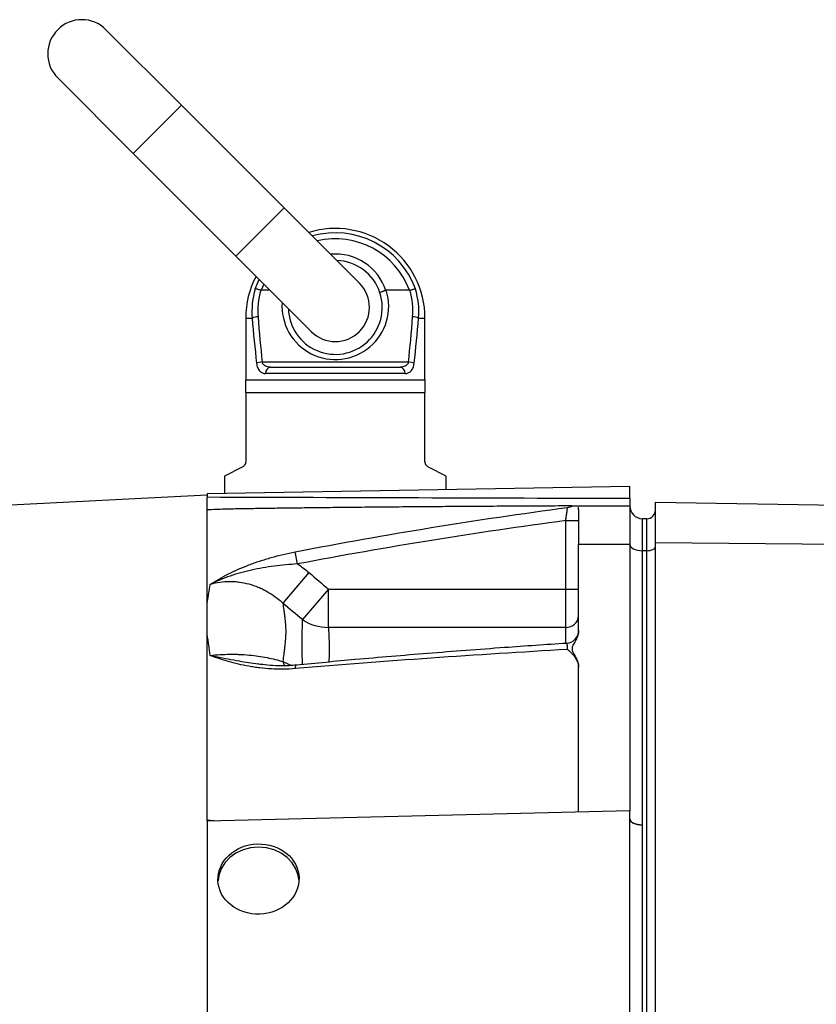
# Model space of a CAD drawing. Header units: millimetres. Extents: x 1645 to 4506, y 2373 to 3826.
# Tile 8 of 10: x 3528 to 3901, y 3218 to 3679. Entities that reach past the tile are written whole.
import ezdxf

# ---------------------------------------------------------------- set-up
doc = ezdxf.new("R2010")
doc.units = ezdxf.units.MM
doc.header["$LTSCALE"] = 2

msp = doc.modelspace()

# ---------------------------------------------------------------- linework, layer by layer
at = {"color": 7, "linetype": 'Continuous', "lineweight": 25}
for p, q in [((3603.39, 3638.99), (3568.03, 3674.35)), ((3545.4, 3651.72), (3580.76, 3616.37)), ((3651.47, 3590.91), (3603.39, 3638.99)), ((3580.76, 3616.37), (3628.84, 3568.28)), ((3686.82, 3555.56), (3651.47, 3590.91)), ((3628.84, 3568.28), (3664.2, 3532.93)), ((3644.88, 3552.24), (3640.75, 3552.24)), ((3710.27, 3552.24), (3699.38, 3552.24)), ((3633.51, 3539.24), (3633.51, 3510.24)), ((3717.51, 3510.24), (3717.51, 3539.24)), ((3641.22, 3518.67), (3709.8, 3518.67)), ((3645.15, 3516.24), (3705.88, 3516.24)), ((3708.21, 3513.24), (3642.81, 3513.24)), ((3633.51, 3510.24), (3717.51, 3510.24)), ((3717.51, 3504.24), (3633.51, 3504.24)), ((3633.51, 3504.24), (3633.51, 3472.1)), ((3717.51, 3472.1), (3717.51, 3504.24)), ((3631.85, 3469.41), (3623.51, 3465.24)), ((3727.51, 3465.24), (3719.17, 3469.41)), ((3623.51, 3465.24), (3623.51, 3457.01)), ((3727.51, 3458.82), (3727.51, 3465.24)), ((3813.51, 3460.33), (3615.51, 3456.87)), ((3813.51, 3454.64), (3813.51, 3460.33)), ((3615.51, 3456.26), (2758.93, 3412.8)), ((3615.51, 3456.87), (3615.51, 3455.28)), ((3789.51, 3451.24), (3813.51, 3451.24)), ((3813.51, 3451.24), (3813.51, 3433.24)), ((3825.51, 3453.02), (3921.51, 3451.35)), ((3825.51, 3434.13), (3825.51, 3453.02)), ((3615.51, 3303.75), (3615.51, 3449.48)), ((3783.51, 3444.38), (3789.51, 3444.38)), ((3783.51, 3412.21), (3783.51, 3444.38)), ((3819.3, 3445.25), (3819.3, 3430.25)), ((3819.3, 3445.25), (3819.51, 3445.24)), ((3819.51, 3430.24), (3819.51, 3445.24)), ((3821.51, 3445.24), (3819.51, 3445.24)), ((3821.51, 3430.24), (3821.51, 3445.24)), ((3789.51, 3392.83), (3789.51, 3433.24)), ((3789.51, 3433.24), (3813.51, 3433.24)), ((3813.51, 3433.24), (3813.51, 3308.31)), ((3825.51, 3434.13), (3921.51, 3433.29)), ((3825.51, 3045.13), (3825.51, 3434.13)), ((3657.82, 3424.05), (3656.74, 3429.69)), ((3819.3, 3430.25), (3819.3, 3301.68)), ((3819.3, 3430.25), (3819.51, 3430.24)), ((3819.51, 3041.24), (3819.51, 3430.24)), ((3821.51, 3430.24), (3819.51, 3430.24)), ((3821.51, 3041.24), (3821.51, 3430.24)), ((3663.14, 3420.02), (3650.91, 3405.61)), ((3672.3, 3412.21), (3660.09, 3397.97)), ((3672.3, 3394.34), (3672.3, 3412.21)), ((3672.3, 3412.21), (3783.51, 3412.21)), ((3783.51, 3394.34), (3783.51, 3412.21)), ((3783.51, 3412.21), (3789.51, 3412.21)), ((3783.51, 3394.34), (3672.3, 3394.34)), ((3789.51, 3307.74), (3789.51, 3375.7)), ((3813.51, 3308.31), (3615.51, 3303.59)), ((3813.51, 3178.26), (3813.51, 3308.31)), ((3615.51, 3304.11), (3620.31, 3303.7)), ((3615.51, 3303.59), (3615.51, 3179.52)), ((3819.3, 3301.68), (3819.3, 3169.81))]:
    msp.add_line(p, q, dxfattribs=at)
at = {"color": 8, "linetype": 'Continuous', "lineweight": 25}
for p, q in [((3603.39, 3638.99), (3580.76, 3616.37)), ((3651.47, 3590.91), (3628.84, 3568.28)), ((3637.97, 3552.93), (3639.85, 3557.28)), ((3641.98, 3555.14), (3640.75, 3552.24)), ((3633.51, 3539.24), (3636.51, 3539.24)), ((3714.51, 3539.24), (3717.51, 3539.24)), ((3783.51, 3386.9), (3783.51, 3394.34)), ((3639.68, 3377.11), (3639.09, 3377.2)), ((3650.91, 3378.28), (3654.97, 3376.45))]:
    msp.add_line(p, q, dxfattribs=at)
at = {"color": 7, "linetype": 'Continuous', "lineweight": 25, "flags": 128}
for points in [[(3813.51, 3433.24), (3813.62, 3432.67), (3813.95, 3432.12), (3814.48, 3431.61), (3815.2, 3431.16), (3816.07, 3430.79), (3817.07, 3430.5), (3818.16, 3430.32), (3819.3, 3430.25)], [(3821.51, 3430.24), (3822.29, 3430.28), (3823.04, 3430.39), (3823.73, 3430.58), (3824.34, 3430.83), (3824.84, 3431.13), (3825.21, 3431.48), (3825.43, 3431.85), (3825.51, 3432.24)], [(3813.51, 3304.68), (3813.62, 3304.11), (3813.95, 3303.55), (3814.48, 3303.04), (3815.19, 3302.59), (3816.07, 3302.22), (3817.07, 3301.94), (3818.16, 3301.75), (3819.3, 3301.68)], [(3639.51, 3291.34), (3635.8, 3291.02), (3632.24, 3290.08), (3628.95, 3288.56), (3626.08, 3286.52), (3623.71, 3284.02), (3621.96, 3281.18), (3620.88, 3278.09), (3620.53, 3275.56)], [(3658.49, 3275.73), (3658.15, 3278.09), (3657.06, 3281.18), (3655.31, 3284.02), (3652.95, 3286.52), (3650.07, 3288.56), (3646.78, 3290.08), (3643.22, 3291.02), (3639.51, 3291.34)]]:
    msp.add_lwpolyline(points, dxfattribs=at)
at = {"color": 8, "linetype": 'Continuous', "lineweight": 25, "flags": 128}
for points in [[(3650.91, 3378.28), (3651.71, 3376.3), (3651.84, 3376.08)], [(3656.74, 3374.99), (3656.8, 3375.59), (3656.89, 3376.07), (3657.01, 3376.4), (3657.15, 3376.6), (3657.25, 3376.64)]]:
    msp.add_lwpolyline(points, dxfattribs=at)
at = {"color": 7, "linetype": 'Continuous', "lineweight": 25}
for centre, radius, start, end in [((3556.72, 3663.04), 16, 45, 225), ((3675.51, 3539.24), 42, 0, 107.2813), ((3675.51, 3544.24), 22, 17.9653, 88.3418), ((3675.51, 3539.24), 42, 152.2639, 180), ((3674.12, 3542.16), 37.73, 163.4133, 184.4382), ((3674.22, 3542.52), 35.03, 163.8487, 184.4386), ((3675.51, 3544.24), 16, 225, 45), ((3676.8, 3542.52), 35.03, 355.5614, 16.1513), ((3676.9, 3542.16), 37.73, 355.5618, 16.5867), ((3675.51, 3544.24), 22, 181.6582, 17.9653), ((3639.53, 3531.6), 8.22, 91.655, 111.5751), ((3711.49, 3531.6), 8.22, 68.4249, 88.345), ((3641.89, 3509.22), 9.47, 94.0546, 110.443), ((3645.52, 3513.54), 2.73, 97.983, 186.2077), ((3705.5, 3513.54), 2.73, 353.7923, 82.017), ((3709.13, 3509.22), 9.47, 69.557, 85.9454), ((3783.51, 3456.49), 6, 277.9345, 299.477), ((3819.51, 3451.25), 6, 180.0349, 268), ((3821.51, 3449.24), 4, 270, 0), ((3672.02, 3415.78), 21.44, 236.1988, 270.739), ((3783.81, 3400.04), 5.71, 266.9607, 356.5979), ((3783.51, 3392.86), 6, 273.6117, 359.9885)]:
    msp.add_arc(centre, radius, start, end, dxfattribs=at)
at = {"color": 8, "linetype": 'Continuous', "lineweight": 25}
for centre, radius, start, end in [((3675.51, 3539.24), 39.96, 20.0318, 105.7351), ((3675.51, 3539.24), 37.11, 20.5075, 103.234), ((3675.51, 3544.24), 25, 18.597, 95.2082), ((3675.51, 3544.81), 25, 176.0104, 17.2832)]:
    msp.add_arc(centre, radius, start, end, dxfattribs=at)
at = {"color": 7, "linetype": 'Continuous', "lineweight": 25}
for centre, major_axis, ratio, start_param, end_param in [((3675.51, 3613.67), (0, 200.57), 0.209402, 1.950954, 2.067456), ((3675.51, 3614.24), (0, 200.57), 0.194444, 1.950954, 2.067456), ((3675.51, 3614.24), (0, 200.57), 0.194444, 4.215729, 4.332232), ((3675.51, 3613.67), (0, 200.57), 0.209402, 4.215729, 4.332232), ((-831.76, 3026.24), (24978.42, 0), 0.017455, 1.383736, 1.391797)]:
    msp.add_ellipse(centre, major_axis=major_axis, ratio=ratio, start_param=start_param, end_param=end_param, dxfattribs=at)
msp.add_ellipse((3639.51, 3276.41), major_axis=(18.99, 0.66), ratio=0.865762, dxfattribs=at)
for points, knots in [([(3640.57, 3552.27), (3640.28, 3552.36), (3640.01, 3552.45), (3639.46, 3552.61), (3639.21, 3552.68), (3638.75, 3552.79), (3638.54, 3552.84), (3638.2, 3552.91), (3638.06, 3552.93), (3637.97, 3552.93)], [0, 0, 0, 0, 0.25, 0.25, 0.5, 0.5, 0.75, 0.75, 1, 1, 1, 1]), ([(3699.21, 3552.21), (3699.02, 3552.15), (3698.83, 3552.09), (3698.47, 3551.97), (3698.29, 3551.9), (3697.95, 3551.78), (3697.79, 3551.72), (3697.48, 3551.6), (3697.34, 3551.54), (3696.96, 3551.37), (3696.75, 3551.28), (3696.49, 3551.12), (3696.43, 3551.06), (3696.44, 3551.03)], [0, 0, 0, 0, 0.125, 0.125, 0.25, 0.25, 0.375, 0.375, 0.5, 0.5, 0.75, 0.75, 1, 1, 1, 1]), ([(3710.45, 3552.27), (3710.74, 3552.36), (3711.02, 3552.45), (3711.56, 3552.61), (3711.81, 3552.68), (3712.27, 3552.79), (3712.48, 3552.84), (3712.82, 3552.91), (3712.96, 3552.93), (3713.06, 3552.93)], [0, 0, 0, 0, 0.25, 0.25, 0.5, 0.5, 0.75, 0.75, 1, 1, 1, 1]), ([(3638.59, 3518.1), (3638.63, 3517.7), (3638.7, 3517.31), (3638.88, 3516.59), (3638.99, 3516.24), (3639.25, 3515.62), (3639.39, 3515.33), (3639.72, 3514.82), (3639.9, 3514.59), (3640.27, 3514.19), (3640.47, 3514.01), (3640.9, 3513.72), (3641.12, 3513.6), (3641.81, 3513.33), (3642.3, 3513.24), (3642.81, 3513.24)], [0, 0, 0, 0, 0.125, 0.125, 0.25, 0.25, 0.375, 0.375, 0.5, 0.5, 0.625, 0.625, 0.75, 0.75, 1, 1, 1, 1]), ([(3645.15, 3516.24), (3644.73, 3516.24), (3644.32, 3516.27), (3643.54, 3516.42), (3643.15, 3516.54), (3642.43, 3516.9), (3642.1, 3517.14), (3641.68, 3517.62), (3641.55, 3517.81), (3641.35, 3518.21), (3641.27, 3518.43), (3641.22, 3518.67)], [0, 0, 0, 0, 0.25, 0.25, 0.5, 0.5, 0.75, 0.75, 0.875, 0.875, 1, 1, 1, 1]), ([(3709.8, 3518.67), (3709.75, 3518.43), (3709.67, 3518.21), (3709.47, 3517.81), (3709.34, 3517.62), (3708.93, 3517.14), (3708.59, 3516.9), (3707.88, 3516.54), (3707.49, 3516.42), (3706.7, 3516.27), (3706.29, 3516.24), (3705.88, 3516.24)], [0, 0, 0, 0, 0.125, 0.125, 0.25, 0.25, 0.5, 0.5, 0.75, 0.75, 1, 1, 1, 1]), ([(3708.21, 3513.24), (3708.72, 3513.24), (3709.22, 3513.33), (3710.13, 3513.7), (3710.56, 3513.99), (3711.13, 3514.59), (3711.31, 3514.82), (3711.63, 3515.34), (3711.78, 3515.63), (3712.03, 3516.25), (3712.15, 3516.6), (3712.32, 3517.32), (3712.39, 3517.7), (3712.44, 3518.1)], [0, 0, 0, 0, 0.25, 0.25, 0.5, 0.5, 0.625, 0.625, 0.75, 0.75, 0.875, 0.875, 1, 1, 1, 1]), ([(3717.51, 3510.24), (3717.51, 3509.4), (3717.51, 3508.46), (3717.51, 3506.44), (3717.51, 3505.37), (3717.51, 3504.24)], [0, 0, 0, 0, 0.5, 0.5, 1, 1, 1, 1]), ([(3633.51, 3472.1), (3633.51, 3471.92), (3633.49, 3471.74), (3633.43, 3471.4), (3633.39, 3471.24), (3633.23, 3470.78), (3633.08, 3470.52), (3632.76, 3470.09), (3632.58, 3469.91), (3632.22, 3469.62), (3632.04, 3469.51), (3631.85, 3469.41)], [0, 0, 0, 0, 0.125, 0.125, 0.25, 0.25, 0.5, 0.5, 0.75, 0.75, 1, 1, 1, 1]), ([(3719.17, 3469.41), (3718.98, 3469.51), (3718.8, 3469.62), (3718.44, 3469.91), (3718.27, 3470.08), (3718.02, 3470.41), (3717.95, 3470.53), (3717.81, 3470.79), (3717.74, 3470.93), (3717.58, 3471.38), (3717.51, 3471.73), (3717.51, 3472.1)], [0, 0, 0, 0, 0.25, 0.25, 0.5, 0.5, 0.625, 0.625, 0.75, 0.75, 1, 1, 1, 1]), ([(3615.51, 3449.48), (3615.51, 3449.65), (3615.51, 3449.92), (3615.51, 3450.65), (3615.51, 3451.1), (3615.51, 3452.14), (3615.51, 3452.72), (3615.51, 3453.65), (3615.51, 3453.97), (3615.51, 3454.62), (3615.51, 3454.94), (3615.51, 3455.28)], [0, 0, 0, 0, 0.25, 0.25, 0.5, 0.5, 0.75, 0.75, 0.875, 0.875, 1, 1, 1, 1]), ([(3786.28, 3451.23), (3782.08, 3451.21), (3772.84, 3451.16), (3758.82, 3451.08), (3744.45, 3451), (3730.82, 3450.91), (3717.91, 3450.81), (3704.65, 3450.71), (3691.94, 3450.6), (3679.86, 3450.48), (3669.53, 3450.37), (3659.1, 3450.25), (3649.45, 3450.12), (3640.13, 3449.99), (3631.92, 3449.84), (3623.63, 3449.71), (3618.21, 3449.49), (3615.51, 3449.37)], [0, 0, 0, 0, 0.073737, 0.162125, 0.246232, 0.326056, 0.401596, 0.47285, 0.558985, 0.624655, 0.685094, 0.740301, 0.80772, 0.854692, 0.903865, 0.952086, 1, 1, 1, 1]), ([(3786.49, 3451.24), (3786.49, 3451.24), (3786.52, 3451.24), (3788.24, 3451.24), (3789.37, 3451.24), (3789.48, 3451.24), (3789.51, 3451.24)], [0, 0, 0, 0, 0.094062, 0.431715, 0.857145, 1, 1, 1, 1]), ([(3789.51, 3449.53), (3789.51, 3449.6), (3789.51, 3449.76), (3789.51, 3449.97), (3789.51, 3450.16), (3789.51, 3450.34), (3789.51, 3450.51), (3789.51, 3450.6), (3789.51, 3450.65)], [0, 0, 0, 0, 0.166794, 0.333435, 0.5, 0.666565, 0.833206, 1, 1, 1, 1]), ([(3813.51, 3454.64), (3813.51, 3454.03), (3813.51, 3453.43), (3813.51, 3452.29), (3813.51, 3451.74), (3813.51, 3451.25)], [0, 0, 0, 0, 0.5, 0.5, 1, 1, 1, 1]), ([(3656.74, 3429.69), (3677.88, 3433.85), (3699.1, 3437.61), (3741.64, 3444.51), (3762.96, 3447.65), (3784.31, 3450.54)], [0, 0, 0, 0, 0.5, 0.5, 1, 1, 1, 1]), ([(3783.51, 3444.38), (3783.56, 3444.78), (3783.61, 3445.17), (3783.71, 3445.94), (3783.76, 3446.32), (3783.86, 3447.06), (3783.91, 3447.41), (3783.99, 3448.07), (3784.03, 3448.39), (3784.11, 3448.96), (3784.14, 3449.22), (3784.2, 3449.68), (3784.23, 3449.88), (3784.29, 3450.36), (3784.31, 3450.54), (3784.31, 3450.54)], [0, 0, 0, 0, 0.125, 0.125, 0.25, 0.25, 0.375, 0.375, 0.5, 0.5, 0.625, 0.625, 0.75, 0.75, 1, 1, 1, 1]), ([(3789.51, 3449.53), (3789.51, 3449.44), (3789.51, 3449.27), (3789.51, 3448.99), (3789.51, 3448.69), (3789.51, 3448.38), (3789.51, 3448.05), (3789.51, 3447.7), (3789.51, 3447.33), (3789.51, 3446.56), (3789.51, 3445.29), (3789.51, 3443.32), (3789.51, 3441.12), (3789.51, 3439.1), (3789.51, 3437.38), (3789.51, 3436.05), (3789.51, 3434.67), (3789.51, 3433.72), (3789.51, 3433.24)], [0, 0, 0, 0, 0.0312784, 0.0624965, 0.0936707, 0.1248173, 0.1559527, 0.1870933, 0.2182556, 0.2494558, 0.3739273, 0.4990018, 0.6242837, 0.7492506, 0.8120938, 0.874744, 0.9373347, 1, 1, 1, 1]), ([(3783.51, 3444.38), (3762.48, 3441.52), (3741.48, 3438.44), (3699.57, 3431.7), (3678.66, 3428.05), (3657.82, 3424.05)], [0, 0, 0, 0, 0.5, 0.5, 1, 1, 1, 1]), ([(3616.85, 3414.43), (3617.01, 3414.54), (3617.18, 3414.65), (3617.52, 3414.87), (3618.03, 3415.19), (3619.24, 3415.95), (3620.29, 3416.57), (3622.42, 3417.8), (3623.88, 3418.6), (3628.38, 3420.88), (3631.55, 3422.28), (3635.76, 3423.88), (3636.61, 3424.2), (3638.35, 3424.81), (3639.23, 3425.11), (3641.89, 3425.98), (3643.68, 3426.53), (3649.15, 3428.06), (3652.89, 3428.94), (3656.74, 3429.69)], [0, 0, 0, 0, 0.015625, 0.015625, 0.03125, 0.0625, 0.125, 0.125, 0.25, 0.25, 0.5, 0.5, 0.5625, 0.5625, 0.625, 0.625, 0.75, 0.75, 1, 1, 1, 1]), ([(3657.82, 3424.05), (3654.11, 3423.83), (3650.46, 3423.49), (3645.06, 3422.79), (3643.27, 3422.52), (3639.72, 3421.9), (3637.97, 3421.56), (3632.81, 3420.42), (3629.48, 3419.5), (3624.63, 3417.84), (3623.03, 3417.23), (3620.68, 3416.24), (3619.9, 3415.9), (3618.75, 3415.36), (3618.36, 3415.18), (3617.6, 3414.81), (3617.22, 3414.62), (3616.85, 3414.43)], [0, 0, 0, 0, 0.25, 0.25, 0.375, 0.375, 0.5, 0.5, 0.75, 0.75, 0.875, 0.875, 0.9375, 0.9375, 0.96875, 0.96875, 1, 1, 1, 1]), ([(3615.51, 3405.97), (3615.62, 3406.71), (3615.73, 3407.44), (3615.96, 3408.88), (3616.29, 3411.02), (3616.63, 3413.09), (3616.85, 3414.43)], [0, 0, 0, 0, 0.25, 0.25, 0.5, 1, 1, 1, 1]), ([(3650.91, 3405.61), (3648.65, 3407.7), (3646.2, 3409.5), (3642.88, 3411.39), (3642.21, 3411.75), (3640.83, 3412.42), (3640.13, 3412.74), (3637.98, 3413.63), (3636.53, 3414.12), (3633.59, 3414.92), (3632.1, 3415.22), (3629.82, 3415.53), (3629.06, 3415.6), (3627.52, 3415.7), (3626.74, 3415.73), (3622.87, 3415.71), (3619.83, 3415.28), (3616.85, 3414.43)], [0, 0, 0, 0, 0.25, 0.25, 0.3125, 0.3125, 0.375, 0.375, 0.5, 0.5, 0.625, 0.625, 0.6875, 0.6875, 0.75, 0.75, 1, 1, 1, 1]), ([(3650.91, 3405.61), (3651.06, 3404.57), (3651.28, 3402.97), (3651.51, 3401.34), (3651.66, 3400.24), (3651.74, 3399.68), (3652.09, 3396.91), (3652.25, 3394.65), (3652.25, 3390.08), (3652.09, 3387.78), (3651.74, 3384.87), (3651.66, 3384.28), (3651.51, 3383.11), (3651.44, 3382.52), (3651.21, 3380.73), (3651.06, 3379.51), (3650.91, 3378.28)], [0, 0, 0, 0, 0.125, 0.1875, 0.1875, 0.25, 0.25, 0.5, 0.5, 0.75, 0.75, 0.8125, 0.8125, 0.875, 0.875, 1, 1, 1, 1]), ([(3616.85, 3381.17), (3616.63, 3382.84), (3616.41, 3384.48), (3616.07, 3386.9), (3615.96, 3387.7), (3615.73, 3389.28), (3615.62, 3390.06), (3615.51, 3390.83)], [0, 0, 0, 0, 0.5, 0.5, 0.75, 0.75, 1, 1, 1, 1]), ([(3789.51, 3392.83), (3789.51, 3392.07), (3789.38, 3391.33), (3788.94, 3389.88), (3788.63, 3389.17), (3787.91, 3387.81), (3787.51, 3387.14), (3786.95, 3386.12), (3786.78, 3385.78), (3786.58, 3385.24), (3786.53, 3385.06), (3786.45, 3384.69), (3786.42, 3384.49), (3786.42, 3384.11), (3786.43, 3383.93), (3786.5, 3383.55), (3786.56, 3383.36), (3786.75, 3382.82), (3786.92, 3382.47), (3787.47, 3381.44), (3787.89, 3380.77), (3788.61, 3379.39), (3788.93, 3378.69), (3789.38, 3377.23), (3789.51, 3376.47), (3789.51, 3375.7)], [0, 0, 0, 0, 0.125, 0.125, 0.25, 0.25, 0.375, 0.375, 0.4375, 0.4375, 0.46875, 0.46875, 0.5, 0.5, 0.53125, 0.53125, 0.5625, 0.5625, 0.625, 0.625, 0.75, 0.75, 0.875, 0.875, 1, 1, 1, 1]), ([(3789.51, 3392.82), (3789.51, 3392.83), (3789.51, 3392.87), (3789.51, 3392.86), (3789.51, 3392.86)], [0, 0, 0, 0, 0.308137, 1, 1, 1, 1]), ([(3783.9, 3386.85), (3774.2, 3386.2), (3752.45, 3384.72), (3719.42, 3382.17), (3686.89, 3379.45), (3666.44, 3377.51), (3657.25, 3376.64)], [0, 0, 0, 0, 0.228887, 0.51332, 0.781333, 1, 1, 1, 1]), ([(3616.85, 3381.17), (3619.83, 3381.51), (3622.88, 3381.69), (3626.75, 3381.74), (3627.52, 3381.74), (3629.06, 3381.71), (3629.83, 3381.69), (3632.1, 3381.6), (3633.59, 3381.51), (3636.54, 3381.24), (3637.99, 3381.07), (3640.84, 3380.67), (3642.22, 3380.43), (3646.2, 3379.65), (3648.65, 3379.02), (3650.91, 3378.28)], [0, 0, 0, 0, 0.25, 0.25, 0.3125, 0.3125, 0.375, 0.375, 0.5, 0.5, 0.625, 0.625, 0.75, 0.75, 1, 1, 1, 1]), ([(3784.31, 3383.97), (3762.96, 3382.73), (3741.64, 3381.39), (3699.1, 3378.43), (3677.88, 3376.8), (3656.74, 3374.99)], [0, 0, 0, 0, 0.5, 0.5, 1, 1, 1, 1]), ([(3789.51, 3375.7), (3789.51, 3376.54), (3789.35, 3377.35), (3788.79, 3378.92), (3788.39, 3379.65), (3787.43, 3381.02), (3786.86, 3381.66), (3785.95, 3382.56), (3785.63, 3382.85), (3784.98, 3383.42), (3784.65, 3383.7), (3784.31, 3383.97)], [0, 0, 0, 0, 0.25, 0.25, 0.5, 0.5, 0.75, 0.75, 0.875, 0.875, 1, 1, 1, 1]), ([(3656.74, 3374.99), (3652.89, 3374.66), (3649.16, 3374.64), (3643.7, 3374.95), (3641.91, 3375.12), (3639.26, 3375.43), (3638.38, 3375.55), (3636.65, 3375.81), (3635.8, 3375.95), (3631.6, 3376.7), (3628.43, 3377.46), (3623.91, 3378.75), (3622.44, 3379.21), (3620.3, 3379.92), (3619.59, 3380.17), (3618.55, 3380.54), (3618.21, 3380.66), (3617.52, 3380.91), (3617.18, 3381.04), (3616.85, 3381.17)], [0, 0, 0, 0, 0.25, 0.25, 0.375, 0.375, 0.4375, 0.4375, 0.5, 0.5, 0.75, 0.75, 0.875, 0.875, 0.9375, 0.9375, 0.96875, 0.96875, 1, 1, 1, 1]), ([(3657.26, 3376.64), (3656.12, 3376.53), (3653.28, 3376.26), (3648.74, 3376.27), (3643.85, 3376.53), (3640.77, 3376.95), (3639.32, 3377.15)], [0, 0, 0, 0, 0.181383, 0.45429, 0.743502, 1, 1, 1, 1]), ([(3819.3, 3301.68), (3818.53, 3301.7), (3817.77, 3301.78), (3816.37, 3302.1), (3815.73, 3302.32), (3814.66, 3302.87), (3814.24, 3303.2), (3813.66, 3303.91), (3813.51, 3304.29), (3813.51, 3304.68)], [0, 0, 0, 0, 0.25, 0.25, 0.5, 0.5, 0.75, 0.75, 1, 1, 1, 1])]:
    msp.add_open_spline(points, degree=3, knots=knots, dxfattribs=at)
for points in [[(3640.75, 3552.24), (3640.69, 3552.24), (3640.63, 3552.25), (3640.57, 3552.27)], [(3699.21, 3552.21), (3699.26, 3552.23), (3699.32, 3552.24), (3699.38, 3552.24)], [(3710.45, 3552.27), (3710.39, 3552.25), (3710.33, 3552.24), (3710.27, 3552.24)], [(3633.51, 3504.24), (3633.51, 3506.5), (3633.51, 3508.56), (3633.51, 3510.24)], [(3657.82, 3424.05), (3659.66, 3422.81), (3661.43, 3421.46), (3663.14, 3420.02)], [(3663.14, 3420.02), (3666.2, 3417.42), (3669.25, 3414.82), (3672.3, 3412.21)], [(3660.09, 3397.97), (3657.04, 3400.52), (3653.98, 3403.07), (3650.91, 3405.61)], [(3819.3, 3301.68), (3819.3, 3301.68), (3819.3, 3301.68), (3819.3, 3301.68)]]:
    msp.add_open_spline(points, degree=3, dxfattribs=at)
at = {"color": 8, "linetype": 'Continuous', "lineweight": 25}
for points, knots in [([(3660.07, 3376.9), (3660.04, 3380.33), (3659.97, 3387.44), (3660.04, 3393.94), (3660.09, 3397.41), (3660.09, 3397.97)], [0, 0, 0, 0, 0.439307, 0.910524, 1, 1, 1, 1]), ([(3672.3, 3394.34), (3672.32, 3393.78), (3672.45, 3390.19), (3672.71, 3384.97), (3672.54, 3379.74), (3672.48, 3378.06)], [0, 0, 0, 0, 0.113059, 0.714693, 1, 1, 1, 1]), ([(3784.31, 3383.97), (3784.31, 3384.3), (3784.3, 3385.2), (3784.21, 3386.26), (3784.06, 3386.88), (3783.95, 3386.81), (3783.91, 3386.79)], [0, 0, 0, 0, 0.1945464, 0.5195932, 0.8500969, 1, 1, 1, 1]), ([(3616.85, 3381.17), (3616.86, 3381.16), (3618.03, 3380.95), (3622.39, 3380.13), (3629.73, 3378.64), (3636.34, 3377.63), (3639.33, 3377.17)], [0, 0, 0, 0, 0.0022695, 0.1705516, 0.6240491, 1, 1, 1, 1])]:
    msp.add_open_spline(points, degree=3, knots=knots, dxfattribs=at)

doc.saveas('drawing.dxf')
